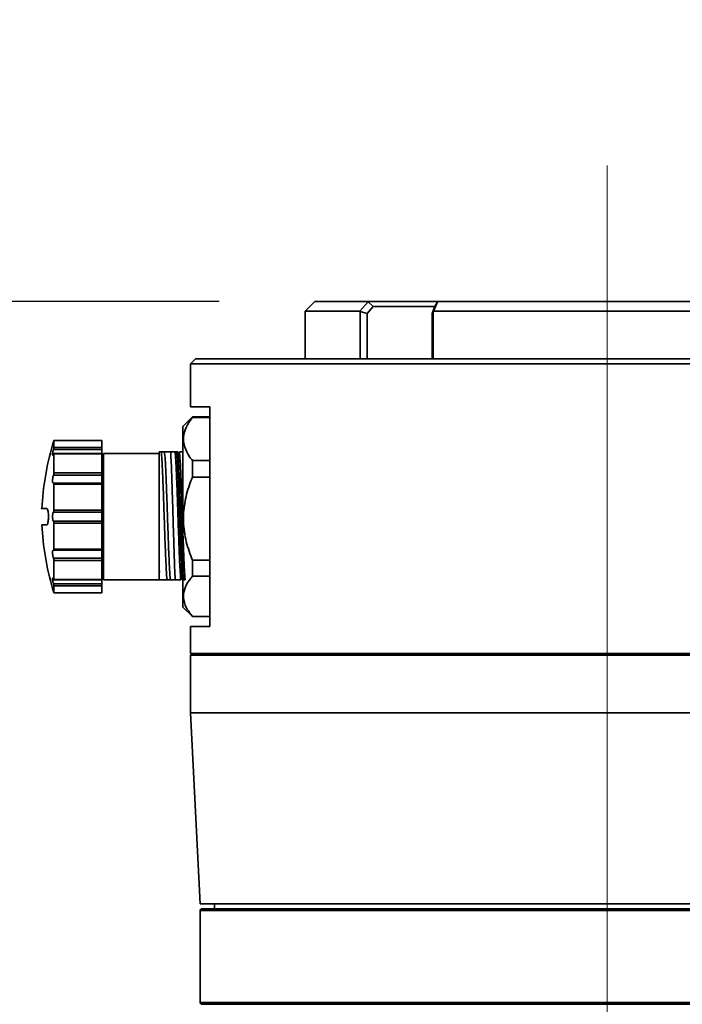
# Model space of a CAD drawing. Header units: millimetres. Extents: x 0 to 297, y 0 to 209.
# Tile 37 of 46: x 75.62 to 82.55, y 175.25 to 185.55. Entities that reach past the tile are written whole.
import ezdxf

# ---------------------------------------------------------------- set-up
doc = ezdxf.new("R2010")
doc.units = ezdxf.units.MM
doc.linetypes.add('CENTERX2', pattern=[20.32, 12.7, -2.54, 2.54, -2.54])
doc.layers.add('图层0', color=7, linetype='Continuous')
doc.styles.add('SLDTEXTSTYLE0', font='SIMSUN.TTC')
doc.dimstyles.new('SLDDIMSTYLE0', dxfattribs={"dimtxt": 4.5, "dimasz": 3, "dimexe": 0, "dimexo": 0.0625, "dimgap": 1.125, "dimtad": 2, "dimlfac": 10, "dimrnd": 1e-09, "dimzin": 12, "dimdsep": 46, "dimtxsty": 'SLDTEXTSTYLE0', "dimsah": 1, "dimcen": 0.09, "dimadec": 0, "dimazin": 3, "dimtfac": 1, "dimtofl": 0, "dimtmove": 0, "dimatfit": 3, "dimfxl": 0, "dimfrac": 2, "dimtolj": 1, "dimtzin": 12, "dimarcsym": 0})

# ---------------------------------------------------------------- blocks, each defined once
blk = doc.blocks.new('_D')
at = {"layer": '图层0'}
for p, q in [((68.457, 169.65), (68.457, 175.187)), ((88.73, 169.436), (88.73, 175.187)), ((88.73, 174.187), (68.457, 174.187)), ((88.73, 174.187), (106.597, 174.187))]:
    blk.add_line(p, q, dxfattribs=at)
for points in [[(68.457, 174.187), (71.457, 173.737), (71.457, 174.637)], [(88.73, 174.187), (85.73, 174.637), (85.73, 173.737)]]:
    blk.add_solid(points, dxfattribs=at)
at = {"layer": '图层0', "insert": (98.741, 179.423), "char_height": 4.5, "attachment_point": 1, "style": 'SLDTEXTSTYLE0'}
blk.add_mtext('203', dxfattribs=at)
blk = doc.blocks.new('_D_4')
at = {"layer": '图层0'}
for p, q in [((77.707, 182.6), (44.19, 182.6)), ((45.19, 165.25), (45.19, 182.6)), ((65.957, 165.25), (44.19, 165.25))]:
    blk.add_line(p, q, dxfattribs=at)
for points in [[(45.19, 182.6), (44.74, 179.6), (45.64, 179.6)], [(45.19, 165.25), (45.64, 168.25), (44.74, 168.25)]]:
    blk.add_solid(points, dxfattribs=at)
at = {"layer": '图层0', "insert": (39.953, 167.378), "char_height": 4.5, "attachment_point": 1, "rotation": 90, "style": 'SLDTEXTSTYLE0'}
blk.add_mtext('173.5', dxfattribs=at)
blk = doc.blocks.new('_D_8')
at = {"layer": '图层0'}
for p, q in [((68.457, 160.85), (68.457, 155.003)), ((68.457, 156.003), (53.027, 156.003)), ((68.457, 156.003), (81.767, 156.003))]:
    blk.add_line(p, q, dxfattribs=at)
for points in [[(68.457, 156.003), (71.457, 155.553), (71.457, 156.453)], [(81.767, 156.003), (78.767, 156.453), (78.767, 155.553)]]:
    blk.add_solid(points, dxfattribs=at)
at = {"layer": '图层0', "insert": (53.027, 161.239), "char_height": 4.5, "attachment_point": 1, "style": 'SLDTEXTSTYLE0'}
blk.add_mtext('133.1', dxfattribs=at)
blk = doc.blocks.new('_D_11')
at = {"layer": '图层0'}
for p, q in [((77.707, 182.6), (35.332, 182.6)), ((36.332, 182.6), (36.332, 39.25)), ((70.818, 39.25), (35.332, 39.25))]:
    blk.add_line(p, q, dxfattribs=at)
for centre, start, end in [((33.714, 113.544), 63.4349, 116.5651), ((33.714, 108.306), 243.4349, 296.5651)]:
    blk.add_arc(centre, 5.856, start, end, dxfattribs=at)
for points in [[(36.332, 182.6), (35.882, 179.6), (36.782, 179.6)], [(36.332, 39.25), (36.782, 42.25), (35.882, 42.25)]]:
    blk.add_solid(points, dxfattribs=at)
at = {"layer": '图层0', "insert": (31.096, 103.069), "char_height": 4.5, "attachment_point": 1, "rotation": 90, "style": 'SLDTEXTSTYLE0'}
blk.add_mtext('1433.5', dxfattribs=at)

msp = doc.modelspace()

# ---------------------------------------------------------------- linework, layer by layer
at = {"color": 7, "linetype": 'Continuous', "lineweight": 35}
for p, q in [((78.7068072, 182.59985905), (78.6068072, 182.49985905)), ((78.7068072, 182.59985905), (79.26708877, 182.59985905)), ((79.17787111, 182.49985905), (79.26563523, 182.59555039)), ((79.31609604, 182.5498591), (79.26563522, 182.5955504)), ((79.26563523, 182.5955504), (79.26708877, 182.59985905)), ((79.26708877, 182.59985905), (79.9970791, 182.59985905)), ((79.98964461, 182.59555039), (79.94805385, 182.49985905)), ((79.98964461, 182.5955504), (79.9613202, 182.54985916)), ((79.9950461, 182.59985905), (79.98964461, 182.5955504)), ((79.9950461, 182.59985905), (83.51856829, 182.59985905)), ((78.6068072, 182.49985905), (78.6068072, 181.99985905)), ((79.17787111, 182.49985905), (78.6068072, 182.49985905)), ((79.1799642, 182.49423426), (79.17787111, 182.49985904)), ((79.25499411, 182.47645243), (79.1799642, 182.49423426)), ((79.1799642, 181.99985905), (79.1799642, 182.49423426)), ((79.31609594, 182.54985908), (79.25499435, 182.47645282)), ((79.96953051, 182.54985905), (79.31609596, 182.54985905)), ((79.93320669, 182.47645282), (79.96132007, 182.54985908)), ((79.94507317, 182.49423426), (79.93320672, 182.47645239)), ((79.94805385, 182.49985904), (79.94507317, 182.49423426)), ((79.94507317, 182.49423426), (79.94507317, 181.99985905)), ((83.56556054, 182.49985905), (79.94805385, 182.49985905)), ((79.25499439, 182.47645282), (79.25499439, 181.99985905)), ((79.93320671, 181.99985905), (79.93320671, 182.47645278)), ((77.4568072, 181.99985905), (77.4068072, 181.94985905)), ((77.4568072, 181.99985905), (86.0568072, 181.99985905)), ((77.4068072, 181.94985905), (77.4068072, 181.49985905)), ((86.1068072, 181.94985905), (77.4068072, 181.94985905)), ((77.4068072, 181.49985905), (77.6068072, 181.49985905)), ((77.6068072, 181.49985905), (77.6068072, 179.19985905)), ((77.4268072, 181.39485905), (77.3268072, 181.29485905)), ((77.6068072, 181.39485905), (77.4268072, 181.39485905)), ((77.4268072, 181.39485905), (77.4268072, 181.38790289)), ((77.6068072, 181.38790289), (77.4268072, 181.38790289)), ((77.3268072, 179.40485905), (77.3268072, 181.29485905)), ((76.4768072, 181.14704655), (75.97672555, 181.14704655)), ((75.9768072, 181.0741189), (75.9768072, 181.14697444)), ((76.4768072, 181.14697444), (75.9768072, 181.14697444)), ((76.4768072, 181.14704655), (76.4768072, 181.14697444)), ((76.4768072, 181.0741189), (76.4768072, 181.14697444)), ((76.4768072, 181.05220297), (75.97230486, 181.05220297)), ((75.9768072, 181.0741189), (76.4768072, 181.0741189)), ((76.4768072, 181.0741189), (76.4768072, 181.05220297)), ((76.4768072, 181.00983394), (76.4768072, 181.05220297)), ((76.4768072, 181.00983394), (75.97570673, 181.00983394)), ((75.9768072, 180.80719853), (75.9768072, 181.00624355)), ((76.4768072, 181.00624355), (75.9768072, 181.00624355)), ((76.4768072, 181.00983394), (76.4768072, 181.00624355)), ((76.4768072, 180.80719853), (76.4768072, 181.00624355)), ((76.4918072, 180.94985905), (76.4918072, 180.92648607)), ((77.0768072, 181.00985905), (76.4968072, 181.00985905)), ((76.4968072, 181.00985905), (76.4968072, 179.68985905)), ((77.0768072, 181.02985905), (77.0990127, 181.02985905)), ((77.0990127, 181.02985905), (77.13354264, 181.02985905)), ((77.26057022, 181.02985905), (77.27198356, 181.02985905)), ((76.4968072, 180.92485905), (76.4768072, 180.92485905)), ((76.4918072, 180.92648607), (76.4968072, 180.92648607)), ((77.0774843, 180.92485905), (77.0768072, 180.92485905)), ((77.4268072, 180.93641249), (77.4268072, 180.76463367)), ((77.4268072, 180.93641249), (77.6068072, 180.93641249)), ((76.4768072, 180.78264904), (75.97230486, 180.78264904)), ((75.9768072, 180.80719853), (76.4768072, 180.80719853)), ((76.4768072, 180.80719853), (76.4768072, 180.78264904)), ((76.4768072, 180.70114057), (76.4768072, 180.78264904)), ((77.6068072, 180.76463367), (77.4268072, 180.76463367)), ((76.4768072, 180.70114057), (75.97334226, 180.70114057)), ((75.9768072, 180.41773441), (75.9768072, 180.68963497)), ((76.4768072, 180.68963497), (75.9768072, 180.68963497)), ((76.4768072, 180.70114057), (76.4768072, 180.68963497)), ((76.4768072, 180.41773441), (76.4768072, 180.68963497)), ((76.4918072, 180.58429773), (76.4968072, 180.58234408)), ((76.4768072, 180.39712939), (75.97230486, 180.39712939)), ((75.9768072, 180.41773441), (76.4768072, 180.41773441)), ((76.4768072, 180.41773441), (76.4768072, 180.39712939)), ((76.4768072, 180.30258872), (76.4768072, 180.39712939)), ((75.90320654, 180.26485905), (75.85035608, 180.26485905)), ((75.97230486, 180.30258872), (76.4768072, 180.30258872)), ((75.9768072, 180.01008314), (75.9768072, 180.2819837)), ((76.4768072, 180.2819837), (75.9768072, 180.2819837)), ((76.4768072, 180.30258872), (76.4768072, 180.2819837)), ((76.4768072, 180.01008314), (76.4768072, 180.2819837)), ((75.97230486, 179.91706906), (76.4768072, 179.91706906)), ((75.97334352, 179.99857754), (76.4768072, 179.99857754)), ((75.9768072, 180.01008314), (76.4768072, 180.01008314)), ((76.4768072, 180.01008314), (76.4768072, 179.99857754)), ((76.4768072, 179.91706906), (76.4768072, 179.99857754)), ((76.4768072, 179.91706906), (76.4768072, 179.89251958)), ((75.9768072, 179.69347456), (75.9768072, 179.89251958)), ((76.4768072, 179.89251958), (75.9768072, 179.89251958)), ((76.4768072, 179.69347456), (76.4768072, 179.89251958)), ((77.4268072, 179.89414642), (77.4268072, 179.72658984)), ((77.4268072, 179.89414642), (77.6068072, 179.89414642)), ((76.4768072, 179.77485905), (76.4968072, 179.77485905)), ((76.4918072, 179.77485905), (76.4918072, 179.75350298)), ((77.0768072, 179.77485905), (77.08712876, 179.77485905)), ((77.6068072, 179.72658984), (77.4268072, 179.72658984)), ((75.97230486, 179.64751514), (76.4768072, 179.64751514)), ((75.97571862, 179.68988417), (76.4768072, 179.68988417)), ((75.9768072, 179.69347456), (76.4768072, 179.69347456)), ((75.9768072, 179.55274367), (75.9768072, 179.6255992)), ((76.4768072, 179.6255992), (75.9768072, 179.6255992)), ((76.4768072, 179.69347456), (76.4768072, 179.68988417)), ((76.4768072, 179.64751514), (76.4768072, 179.68988417)), ((76.4768072, 179.64751514), (76.4768072, 179.6255992)), ((76.4768072, 179.55274367), (76.4768072, 179.6255992)), ((76.4968072, 179.68985905), (77.0768072, 179.68985905)), ((77.16018266, 179.68985905), (77.0768072, 179.68985905)), ((77.19471261, 179.68985905), (77.16018266, 179.68985905)), ((77.3268072, 179.68985894), (77.32173933, 179.68985894)), ((75.97673518, 179.55267155), (76.4768072, 179.55267155)), ((75.9768072, 179.55274367), (76.4768072, 179.55274367)), ((76.4768072, 179.55274367), (76.4768072, 179.55267155)), ((77.3268072, 179.40485905), (77.4268072, 179.30485905)), ((77.4268072, 179.30759298), (77.4268072, 179.30485905)), ((77.4268072, 179.30759298), (77.6068072, 179.30759298)), ((77.4268072, 179.30485905), (77.6068072, 179.30485905)), ((77.4068072, 179.19985905), (77.4068072, 178.91985905)), ((77.6068072, 179.19985905), (77.4068072, 179.19985905)), ((77.4068072, 178.91985905), (77.4268072, 178.89985905)), ((77.4068072, 178.91985905), (86.1068072, 178.91985905)), ((77.4068072, 178.89985905), (77.4068072, 178.29985905)), ((77.4068072, 178.89985905), (86.1068072, 178.89985905)), ((77.4068072, 178.29985905), (77.5068072, 176.29985905)), ((77.4068072, 178.29985905), (86.1068072, 178.29985905)), ((86.0068072, 176.29985905), (77.5068072, 176.29985905)), ((77.5068072, 176.22985905), (77.5068072, 175.26985905)), ((77.5268072, 176.24985905), (85.98680719, 176.24985905)), ((77.6568072, 176.29985905), (77.6568072, 176.24985905)), ((85.9868072, 175.24985905), (77.5268072, 175.24985905))]:
    msp.add_line(p, q, dxfattribs=at)
at = {"color": 8, "linetype": 'Continuous', "lineweight": 35}
for p, q in [((86.0068072, 176.22985905), (77.5068072, 176.22985905)), ((77.5068072, 175.26985905), (86.0068072, 175.26985905))]:
    msp.add_line(p, q, dxfattribs=at)
at = {"color": 7, "linetype": 'Continuous', "lineweight": 35}
for centre, radius, start, end in [((78.84582456, 180.27308123), 3, 163.985481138, 176.908704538), ((78.84582456, 180.42663688), 3, 183.087595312, 196.006075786), ((77.5268072, 176.22985905), 0.02, 90, 180), ((77.5268072, 175.26985905), 0.02, 180, 270)]:
    msp.add_arc(centre, radius, start, end, dxfattribs=at)
for points, knots in [([(77.4268072, 180.93641249), (77.41650455, 180.9498087), (77.38139823, 180.99545639), (77.34021189, 181.07693631), (77.3248983, 181.18145277), (77.35538084, 181.28512549), (77.3987784, 181.35283533), (77.42563515, 181.38643651), (77.4268072, 181.38790289)], [0, 0, 0, 0, 0.0931237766, 0.3173199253, 0.5410271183, 0.7651001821, 0.9897488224, 1, 1, 1, 1]), ([(75.9768072, 181.14697444), (75.97674525, 181.1469524), (75.9766214, 181.14690833), (75.97565659, 181.14417353), (75.97421485, 181.13975465), (75.97295879, 181.1356838), (75.97230486, 181.13356441)], [0, 0, 0, 0, 0.2426144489, 0.485073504, 0.7319149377, 1, 1, 1, 1]), ([(75.97230486, 181.05220297), (75.97207835, 181.05142714), (75.97018064, 181.04492699), (75.96689515, 181.03226842), (75.96356006, 181.0158902), (75.9618972, 181.00298507), (75.9619721, 180.99481794), (75.96365033, 180.99181629), (75.96674006, 180.99411093), (75.96990947, 180.9996181), (75.9718817, 181.0039938), (75.97230486, 181.00493263)], [0, 0, 0, 0, 0.0196109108, 0.1643066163, 0.3055402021, 0.4405825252, 0.5705278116, 0.6986198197, 0.8285684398, 0.9632184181, 1, 1, 1, 1]), ([(75.96220402, 181.10052298), (75.96217214, 181.10041874), (75.96208239, 181.10012526), (75.96369965, 181.10541387), (75.96672576, 181.11531155), (75.96991027, 181.12572957), (75.97188184, 181.13218036), (75.97230486, 181.13356441)], [0, 0, 0, 0, 0.1410984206, 0.3972696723, 0.657153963, 0.9264405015, 1, 1, 1, 1]), ([(75.97230486, 181.05220297), (75.97295015, 181.05449476), (75.97424146, 181.05908089), (75.97573346, 181.06572817), (75.97665274, 181.07104108), (75.97675899, 181.07315828), (75.9768072, 181.0741189)], [0, 0, 0, 0, 0.26460858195, 0.52951117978, 0.78652733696, 1, 1, 1, 1]), ([(75.9768072, 181.00624355), (75.97674525, 181.00732022), (75.9766214, 181.00947286), (75.97565659, 181.01012804), (75.97421485, 181.00886846), (75.97295879, 181.00628017), (75.97230486, 181.00493263)], [0, 0, 0, 0, 0.24261444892, 0.48507350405, 0.73191493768, 1, 1, 1, 1]), ([(77.0768072, 181.02985905), (77.0768072, 181.00615698), (77.0768072, 180.95748291), (77.0768072, 180.80301114), (77.0768072, 180.60578717), (77.0768072, 180.38544034), (77.0768072, 180.16161246), (77.0768072, 179.95384329), (77.0768072, 179.78295532), (77.0768072, 179.72034664), (77.0768072, 179.68985905)], [0, 0, 0, 0, 0.1217386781, 0.25, 0.3782613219, 0.5, 0.6217386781, 0.75, 0.8782613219, 1, 1, 1, 1]), ([(77.19880217, 181.02985905), (77.1927918, 181.02985905), (77.17638922, 181.02985905), (77.15293187, 181.02985905), (77.1400133, 181.02985905), (77.13354264, 181.02985905)], [0, 0, 0, 0, 0.2240048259, 0.6113194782, 1, 1, 1, 1]), ([(77.24448062, 181.02985905), (77.2387197, 181.02985905), (77.23006455, 181.02985905), (77.21328336, 181.02985905), (77.2036292, 181.02985905), (77.1987997, 181.02985905)], [0, 0, 0, 0, 0.4986830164, 0.7492157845, 1, 1, 1, 1]), ([(77.1988002, 181.02985797), (77.20077576, 180.99092535), (77.20472687, 180.91306051), (77.21065362, 180.75056511), (77.21658039, 180.5664799), (77.22250705, 180.36835882), (77.22843365, 180.16910557), (77.23436037, 179.98166514), (77.2402871, 179.81391548), (77.24423825, 179.73121271), (77.24621382, 179.68986146)], [0, 0, 0, 0, 0.1249996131, 0.2499979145, 0.3749966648, 0.4999985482, 0.6250018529, 0.7500028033, 0.8750018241, 1, 1, 1, 1]), ([(77.24448015, 181.02985892), (77.24693941, 181.00252294), (77.25185794, 180.94785098), (77.25923577, 180.79192883), (77.26661359, 180.59872542), (77.27399141, 180.38079022), (77.28136922, 180.1599344), (77.28874704, 179.95818721), (77.29612485, 179.78908329), (77.3010434, 179.72293414), (77.30350268, 179.68985957)], [0, 0, 0, 0, 0.1250002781, 0.2500004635, 0.3750005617, 0.5000005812, 0.6250005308, 0.7500004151, 0.8750002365, 1, 1, 1, 1]), ([(77.24448035, 181.02985905), (77.24598482, 181.02985905), (77.24800745, 181.02985905), (77.25384829, 181.02985905), (77.25738381, 181.02985905), (77.25922702, 181.02985905), (77.26012998, 181.02985905), (77.26057022, 181.02985905)], [0, 0, 0, 0, 0.64125536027, 0.86211133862, 0.9373677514, 0.96946360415, 1, 1, 1, 1]), ([(77.33315596, 179.68985894), (77.33060711, 179.72132948), (77.32550941, 179.78427056), (77.31786286, 179.95418801), (77.31021631, 180.15955461), (77.30256976, 180.38547276), (77.29492321, 180.60777916), (77.28727666, 180.80261497), (77.27963012, 180.95634227), (77.27453241, 181.0053536), (77.27198356, 181.02985924)], [0, 0, 0, 0, 0.1250000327, 0.2500000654, 0.3750000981, 0.5000001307, 0.6250001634, 0.7500001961, 0.8750002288, 1, 1, 1, 1]), ([(77.34958498, 179.68985871), (77.34712575, 179.72293329), (77.34220728, 179.78908246), (77.33482959, 179.95818686), (77.32745189, 180.15993465), (77.3200742, 180.38079104), (77.3126965, 180.59872656), (77.30531879, 180.79192985), (77.2979411, 180.94785143), (77.2930226, 181.0025226), (77.29056336, 181.02985819)], [0, 0, 0, 0, 0.1249999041, 0.2499998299, 0.3749997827, 0.4999997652, 0.6249997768, 0.749999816, 0.8749998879, 1, 1, 1, 1]), ([(77.3268072, 181.02985905), (77.32086843, 181.02985905), (77.306909, 181.02985905), (77.29652812, 181.02985905), (77.29056359, 181.02985905)], [0, 0, 0, 0, 0.4254306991, 1, 1, 1, 1]), ([(75.97230486, 180.78264904), (75.97207835, 180.78204637), (75.97018065, 180.77699696), (75.96689486, 180.7658189), (75.96356103, 180.74836527), (75.96189382, 180.73142945), (75.96198414, 180.71711353), (75.96360579, 180.70615179), (75.9657781, 180.70281254), (75.96687208, 180.7011309)], [0, 0, 0, 0, 0.023668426, 0.1983018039, 0.3687567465, 0.5317394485, 0.6885705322, 0.8431648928, 1, 1, 1, 1]), ([(75.97230486, 180.78264904), (75.97295015, 180.78452699), (75.97424146, 180.78828496), (75.97573346, 180.79523148), (75.97665274, 180.80186299), (75.97675899, 180.80553324), (75.9768072, 180.80719853)], [0, 0, 0, 0, 0.2646085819, 0.5295111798, 0.786527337, 1, 1, 1, 1]), ([(77.4268072, 179.89414642), (77.40284649, 179.95813128), (77.35419641, 180.08804689), (77.3254934, 180.29061967), (77.33935631, 180.49224797), (77.38050151, 180.64804497), (77.41593873, 180.73726899), (77.4268072, 180.76463367)], [0, 0, 0, 0, 0.2283677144, 0.463680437, 0.6784948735, 0.901395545, 1, 1, 1, 1]), ([(75.9697419, 180.7004376), (75.97016326, 180.70023878), (75.97095355, 180.69986589), (75.97187479, 180.70048527), (75.97230486, 180.70077442)], [0, 0, 0, 0, 0.5331653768, 1, 1, 1, 1]), ([(75.9768072, 180.68963497), (75.97674525, 180.69152185), (75.9766214, 180.6952944), (75.97565659, 180.69916401), (75.97421485, 180.70140123), (75.97295879, 180.70098903), (75.97230486, 180.70077442)], [0, 0, 0, 0, 0.2426144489, 0.485073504, 0.7319149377, 1, 1, 1, 1]), ([(75.85028549, 180.43485905), (75.85025358, 180.43485905), (75.83256996, 180.43485905), (75.86792015, 180.43485905), (75.90320654, 180.43485905)], [0, 0, 0, 0, 0.0018046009, 1, 1, 1, 1]), ([(75.90320654, 180.43485905), (75.90509836, 180.43389541), (75.90888386, 180.43196716), (75.91388351, 180.41689516), (75.91762652, 180.39476745), (75.919688, 180.36751469), (75.91989183, 180.33865937), (75.9182749, 180.31127514), (75.91502457, 180.28811605), (75.9104579, 180.27168404), (75.9062612, 180.26537973), (75.90380443, 180.26496096), (75.90320654, 180.26485905)], [0, 0, 0, 0, 0.1098312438, 0.2197711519, 0.3287175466, 0.4357269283, 0.5410065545, 0.6454986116, 0.7504354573, 0.8568444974, 0.9651615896, 1, 1, 1, 1]), ([(75.97230486, 180.39712939), (75.97207835, 180.39686135), (75.97018064, 180.39461561), (75.96689515, 180.38791566), (75.96356006, 180.37405277), (75.9618972, 180.3576608), (75.9619721, 180.34090234), (75.96365033, 180.32539357), (75.96674006, 180.31247921), (75.96990947, 180.30553454), (75.9718817, 180.30310911), (75.97230486, 180.30258872)], [0, 0, 0, 0, 0.0196109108, 0.1643066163, 0.3055402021, 0.4405825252, 0.5705278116, 0.6986198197, 0.8285684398, 0.9632184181, 1, 1, 1, 1]), ([(75.97230486, 180.39712939), (75.97295015, 180.39809029), (75.97424146, 180.40001316), (75.97573346, 180.4053976), (75.97665274, 180.41157081), (75.97675899, 180.41581068), (75.9768072, 180.41773441)], [0, 0, 0, 0, 0.2646085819, 0.5295111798, 0.786527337, 1, 1, 1, 1]), ([(75.9768072, 180.2819837), (75.97674525, 180.28417521), (75.9766214, 180.28855682), (75.97565659, 180.294604), (75.97421485, 180.29973856), (75.97295879, 180.30161289), (75.97230486, 180.30258872)], [0, 0, 0, 0, 0.2426144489, 0.485073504, 0.7319149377, 1, 1, 1, 1]), ([(75.96706519, 179.99877196), (75.96586244, 179.99699348), (75.96350965, 179.99351447), (75.9619099, 179.98172172), (75.96196881, 179.96716602), (75.96365122, 179.9509701), (75.9667398, 179.93473882), (75.96990948, 179.92353888), (75.9718817, 179.91821198), (75.97230486, 179.91706906)], [0, 0, 0, 0, 0.16900168, 0.3305948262, 0.4860888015, 0.6393651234, 0.7948630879, 0.9559867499, 1, 1, 1, 1]), ([(75.97230486, 179.99894369), (75.97207651, 179.99909513), (75.97116052, 179.99970262), (75.97036356, 179.99936278), (75.96976527, 179.99910765)], [0, 0, 0, 0, 0.2492900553, 1, 1, 1, 1]), ([(75.97230486, 179.99894369), (75.97295015, 179.99873007), (75.97424146, 179.99830261), (75.97573346, 180.00068222), (75.97665274, 180.00474302), (75.97675899, 180.00841643), (75.9768072, 180.01008314)], [0, 0, 0, 0, 0.2646085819, 0.5295111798, 0.786527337, 1, 1, 1, 1]), ([(75.9768072, 179.89251958), (75.97674525, 179.8944285), (75.9766214, 179.89824512), (75.97565659, 179.90484953), (75.97421485, 179.91150564), (75.97295879, 179.91516427), (75.97230486, 179.91706906)], [0, 0, 0, 0, 0.2426144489, 0.485073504, 0.7319149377, 1, 1, 1, 1]), ([(75.97230486, 179.69478547), (75.97207835, 179.69529326), (75.97018064, 179.69954767), (75.96689515, 179.7055063), (75.96356006, 179.70802163), (75.9618972, 179.70453478), (75.9619721, 179.69594346), (75.96365033, 179.68343633), (75.96674006, 179.66822733), (75.96990947, 179.6557755), (75.9718817, 179.64897436), (75.97230486, 179.64751514)], [0, 0, 0, 0, 0.0196109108, 0.1643066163, 0.3055402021, 0.4405825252, 0.5705278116, 0.6986198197, 0.8285684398, 0.9632184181, 1, 1, 1, 1]), ([(77.4268072, 179.30759298), (77.40284649, 179.3383912), (77.35419641, 179.40092426), (77.3254934, 179.49842983), (77.33935631, 179.59548079), (77.38050151, 179.6704715), (77.41593873, 179.71341823), (77.4268072, 179.72658984)], [0, 0, 0, 0, 0.2283677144, 0.463680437, 0.6784948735, 0.901395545, 1, 1, 1, 1]), ([(75.97230486, 179.5661537), (75.97207841, 179.56689463), (75.97018112, 179.57310238), (75.96687642, 179.58391382), (75.96362378, 179.5945524), (75.96201431, 179.59981549), (75.96215962, 179.5993403), (75.96220393, 179.59919541)], [0, 0, 0, 0, 0.0392358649, 0.3287308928, 0.6112992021, 0.8814805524, 1, 1, 1, 1]), ([(75.97230486, 179.69478547), (75.97295015, 179.69345458), (75.97424146, 179.69079133), (75.97573346, 179.68952848), (75.97665274, 179.69038879), (75.97675899, 179.69251145), (75.9768072, 179.69347456)], [0, 0, 0, 0, 0.26460858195, 0.52951117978, 0.78652733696, 1, 1, 1, 1]), ([(75.9768072, 179.6255992), (75.97674525, 179.62671405), (75.9766214, 179.62894301), (75.97565659, 179.63433501), (75.97421485, 179.64072916), (75.97295879, 179.64519177), (75.97230486, 179.64751514)], [0, 0, 0, 0, 0.2426144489, 0.485073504, 0.7319149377, 1, 1, 1, 1]), ([(77.19471261, 179.68985905), (77.20149107, 179.68985905), (77.21167401, 179.68985905), (77.23038259, 179.68985905), (77.24094121, 179.68985905), (77.24622293, 179.68985905)], [0, 0, 0, 0, 0.4987637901, 0.7492675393, 1, 1, 1, 1]), ([(77.24621311, 179.68985905), (77.25196791, 179.68985905), (77.2634776, 179.68985905), (77.28340935, 179.68985905), (77.29569462, 179.68985905), (77.30350277, 179.68985905)], [0, 0, 0, 0, 0.2670894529, 0.5341833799, 1, 1, 1, 1]), ([(77.34958469, 179.68985905), (77.34803518, 179.68985905), (77.34592686, 179.68985905), (77.33975194, 179.68985905), (77.33595334, 179.68985905), (77.33405871, 179.68985905), (77.33315551, 179.68985905)], [0, 0, 0, 0, 0.6149992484, 0.8367930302, 0.9221968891, 1, 1, 1, 1]), ([(75.97230486, 179.5661537), (75.97295015, 179.56406214), (75.97424146, 179.55987671), (75.97573346, 179.55530979), (75.97665274, 179.55273908), (75.97675899, 179.55274224), (75.9768072, 179.55274367)], [0, 0, 0, 0, 0.2646085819, 0.5295111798, 0.786527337, 1, 1, 1, 1])]:
    msp.add_open_spline(points, degree=3, knots=knots, dxfattribs=at)
for points in [[(77.0990127, 181.02985905), (77.10156144, 181.0053533), (77.10665894, 180.95634179), (77.11430519, 180.80261428), (77.12195143, 180.60777853), (77.12959768, 180.38547229), (77.13724392, 180.15955436), (77.14489017, 179.95418797), (77.15253641, 179.78427067), (77.15763391, 179.72132959), (77.16018266, 179.68985905)], [(77.19471261, 179.68985905), (77.19216386, 179.72132959), (77.18706636, 179.78427067), (77.17942012, 179.95418797), (77.17177387, 180.15955436), (77.16412762, 180.38547229), (77.15648138, 180.60777853), (77.14883513, 180.80261428), (77.14118889, 180.95634179), (77.13609139, 181.0053533), (77.13354264, 181.02985905)], [(77.26056934, 181.02985916), (77.26311809, 181.00535344), (77.26821559, 180.956342), (77.27586183, 180.8026145), (77.28350808, 180.60777869), (77.29115433, 180.38547236), (77.29880058, 180.15955433), (77.30644683, 179.95418785), (77.31409308, 179.78427051), (77.31919058, 179.72132946), (77.32173933, 179.68985894)]]:
    msp.add_open_spline(points, degree=3, dxfattribs=at)
at = {"layer": '图层0', "linetype": 'CENTERX2', "lineweight": 18, "ltscale": 2}
msp.add_line((81.7668072, 36.70449218), (81.7668072, 185.5479609), dxfattribs=at)

# ---------------------------------------------------------------- dimensions: what is measured, and where the dimension line sits
at = {"layer": '图层0'}
for base, p1, p2, picture, middle in [((81.7668072, 156.00289003), (68.4568072, 161.84985905), (81.7668072, 185.5479609), '_D_8', (59.57395103, 156.00289003)), ((68.4568072, 174.18659765), (88.72957733, 168.43555366), (68.4568072, 168.64985905), '_D', (102.66894791, 174.18659765))]:
    dim = msp.add_linear_dim(base=base, p1=p1, p2=p2, dimstyle='SLDDIMSTYLE0', dxfattribs=at)
    dim.commit()
    dim.dimension.update_dxf_attribs({"geometry": picture, "text_midpoint": middle, "dimtype": 160})
dim = msp.add_linear_dim(base=(45.18984221, 182.59985905), p1=(66.9568072, 165.24985905), p2=(78.7068072, 182.59985905), angle=90, dimstyle='SLDDIMSTYLE0', dxfattribs=at)
dim.commit()
dim.dimension.update_dxf_attribs({"geometry": '_D_4', "text_midpoint": (45.18984222, 173.92485905), "dimtype": 160})
dim = msp.add_linear_dim(base=(36.33227852, 39.24986107), p1=(78.7068072, 182.59985905), p2=(71.81768757, 39.24986107), angle=90, text='(<>)', dimstyle='SLDDIMSTYLE0', dxfattribs=at)
dim.commit()
dim.dimension.update_dxf_attribs({"geometry": '_D_11', "text_midpoint": (36.33227852, 110.92486006), "dimtype": 160})

doc.saveas('drawing.dxf')
